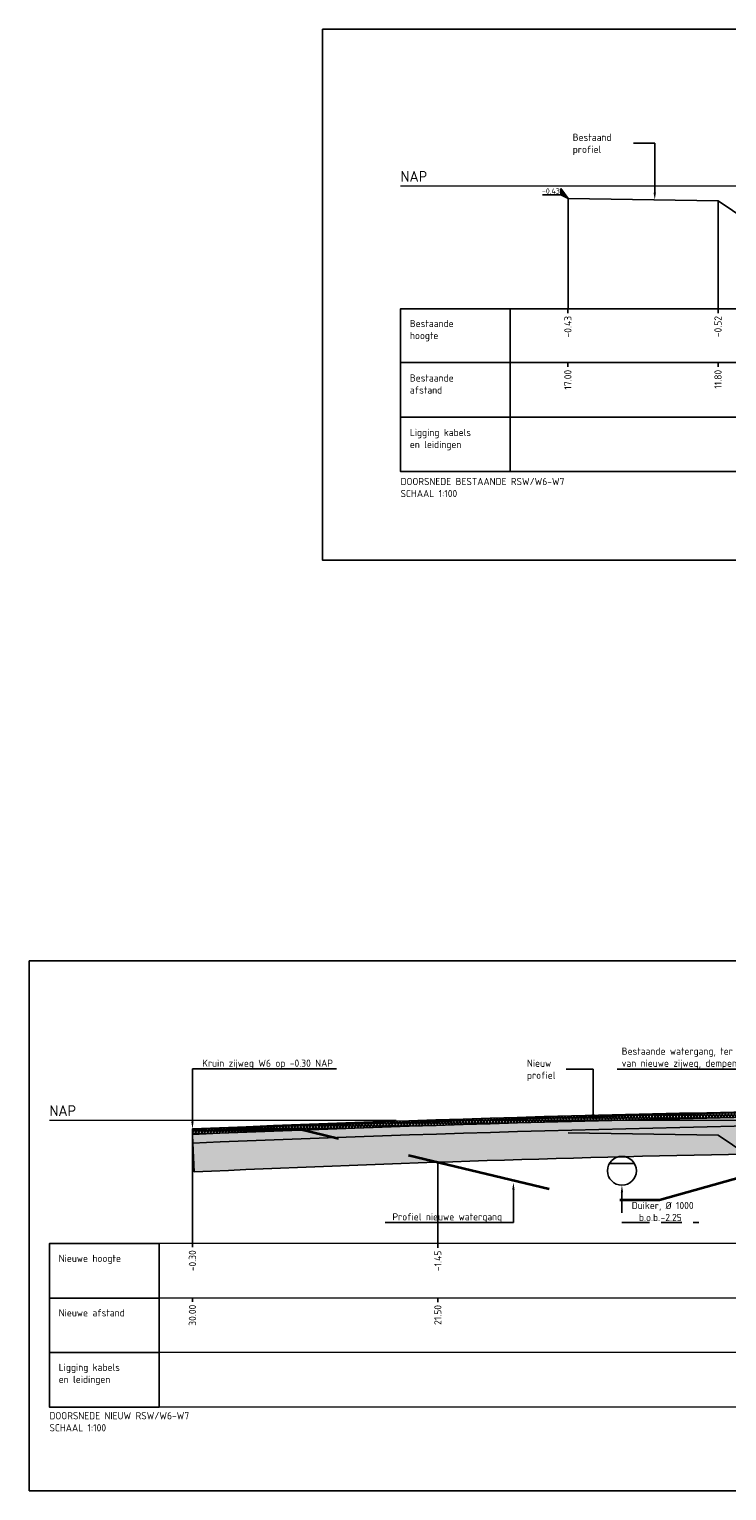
# Model space of a CAD drawing. Extents: x 102676 to 106538, y 417474 to 420545.
# Tile 55 of 112: x 104330 to 104354, y 418476 to 418527. Entities that reach past the tile are written whole.
import ezdxf
from ezdxf import colors
from ezdxf.entities.mleader import LeaderData, LeaderLine
from ezdxf.enums import TextEntityAlignment as Align
from ezdxf.math import Vec2, Vec3

# ---------------------------------------------------------------- set-up
doc = ezdxf.new("R2010")
doc.units = 0
for name, pattern in [('AL-NAP_LIJN', [15.25, 12, -1.5, 0.25, -1.5]), ('DASHED', [0.75, 0.5, -0.25]), ('DGN Style 2', [10.029034, 6.01742, -4.011614]), ('DUIKER', [1.11, 0.71, -0.4])]:
    doc.linetypes.add(name, pattern=pattern)
doc.layers.get('0').update_dxf_attribs({"lineweight": 25})
for name, color, linetype, lineweight in [('B-WE-GW-GROND_ZAND-AD', 7, 'Continuous', 25), ('B-WE-GW-GRONDWERKLIJN_KRUIN-G', 90, 'Continuous', 25), ('B-WE-WH-DUIKER-G', 150, 'DUIKER', 25), ('N-RO-WH-WATERLIJN', 150, 'Continuous', 25), ('N-WE-AM-NAP-G', 7, 'AL-NAP_LIJN', 18), ('N-WE-VH-VERHARDING_ASFALT-A', 252, 'Continuous', 25), ('N-WE-VH-VERHARDING_ASFALT-GD', 252, 'Continuous', 25), ('N-WE-VH-VERHARDING_FUNDERING-A', 252, 'Continuous', 25), ('N-WE-WH-WATERBODEM-G', 90, 'AL-MAAIVELD', 35), ('X-XX-AL-HOOGTELABEL-S @ 0.1', 7, 'Continuous', 25), ('X-XX-AL-LEGENDA-T25', 7, 'Continuous', 25), ('X-XX-AL-PROFIELBALK-G', 7, 'Continuous', 25), ('X-XX-AL-PROFIELBALK-T25', 7, 'Continuous', 25), ('X-XX-AL-T25', 7, 'Continuous', 25), ('X-XX-AL-TEKENBLAD_KADER_ROOSTERVERDELING-G', 7, 'Continuous', 25), ('X-XX-AL-VERWIJZING_DOORSNEDE-M_NIEUW', 1, 'Continuous', 25), ('X-XX-AL-VERWIJZING_DOORSNEDE-M_OUD', 7, 'Continuous', 25)]:
    doc.layers.add(name, color=color, linetype=linetype, lineweight=lineweight)
doc.layers.add('N-OI-RI-DUIKER', color=7, linetype='Continuous', lineweight=25, true_color=0x35b137)
doc.styles.add('NLCS-ISO', font='NLCS-ISO.ttf')
doc.styles.add('NLCS-ISO-ANNOTATIEF-T25', font='NLCS-ISO.ttf', dxfattribs={"height": 2.5})
doc.linetypes.add('AL-MAAIVELD', pattern='A,12,[40,NLCS.shx,S=1,R=0,X=0,Y=-0.5],12', length=24)

# ---------------------------------------------------------------- blocks, each defined once
blk = doc.blocks.new('_Dot')
at = {"color": 0, "linetype": 'ByBlock', "lineweight": -2}
blk.add_line((-0.5, 0), (-1, 0), dxfattribs=at)
at = {"color": 0, "linetype": 'ByBlock', "const_width": 0.5}
blk.add_lwpolyline([(-0.25, 0, 1), (0.25, 0, 1)], format="xyb", close=True, dxfattribs=at)
blk = doc.blocks.new('N-SAL-HOOGTELABEL_01-SO')
for p, q in [((-2.46, 1.31), (-8.84, 1.31)), ((-2.46, 1.31), (-2.46, 3.44)), ((-2.46, 3.44), (0, 0)), ((0, 0), (-2.46, 1.31))]:
    blk.add_line(p, q)
blk.add_solid([(-2.46, 3.44), (-2.46, 1.31), (0, 0)])
at = {"style": 'NLCS-ISO'}
blk.add_attdef('...', text='', height=1.8, dxfattribs=at).set_placement((-5.96, 2.61), align=Align.MIDDLE)

msp = doc.modelspace()

# ---------------------------------------------------------------- hatches: boundary and pattern name
at = {"layer": 'B-WE-GW-GROND_ZAND-AD', "transparency": 33554687}
h = msp.add_hatch(dxfattribs=at)
h.set_pattern_fill('AGW-GROND_ZAND_FUNDERINGSZAND', color=8, scale=0.1, pattern_type=2)
h.set_pattern_definition([(37.5, (0, 0), (-0.00629933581, 0.1926823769), [0, -0.152, 0, -0.17, 0, -0.1625]), (7.5, (0, 0), (0.17697767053, 0.28221460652), [0, -0.082, 0, -0.137, 0, -0.0525]), (327.5, (-0.123, 0), (0.311414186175, 0.000565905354), [0, -0.05, 0, -0.18, 0, -0.235]), (317.5, (-0.123, 0), (0.30061266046, 0.0877675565), [0, -0.025, 0, -0.118, 0, -0.135])])
edge = h.paths.add_edge_path()
edge.add_arc((104371.6349, 417640.026), 848.9183, 88.3578449, 92.4060739, ccw=False)
edge.add_line((104395.9624, 418488.5956), (104395.9337, 418487.596))
edge.add_arc((104374.4323, 417861.9932), 625.9723, 88.0315635, 89.584554)
edge.add_arc((104413.6452, 418439.6905), 59.4237, 125.697554, 127.250544)
edge.add_arc((104388.1315, 418470.7092), 19.3503, 122.7062, 124.25919)
edge.add_arc((104365.8157, 418467.9403), 21.9657, 58.66563, 60.21862)
edge.add_arc((104339.6417, 418443.043), 57.5142, 49.850555, 51.403545)
edge.add_arc((104374.311, 418394.7895), 93.2121, 89.256339, 90.809329)
edge.add_line((104372.9944, 418487.9923), (104372.0944, 418488.4763))
edge.add_line((104372.0944, 418488.4763), (104371.1945, 418488.4762))
edge.add_line((104371.1945, 418488.4762), (104369.2725, 418488.4767))
edge.add_line((104369.2725, 418488.4767), (104369.2725, 418488.8762))
edge.add_arc((104367.6408, 418380.1957), 108.6927, 89.139848, 92.719707)
edge.add_line((104362.4834, 418488.766), (104360.9077, 418488.7163))
edge.add_line((104360.9077, 418488.7163), (104357.6557, 418488.6139))
edge.add_line((104357.6557, 418488.6139), (104356.8849, 418487.8367))
edge.add_line((104356.8849, 418487.8367), (104356.5336, 418487.4845))
edge.add_line((104356.5336, 418487.4845), (104356.1114, 418487.3413))
edge.add_line((104356.1114, 418487.3413), (104355.6294, 418487.4854))
edge.add_line((104355.6294, 418487.4854), (104355.1398, 418487.8164))
edge.add_arc((104369.7111, 417743.9105), 744.0486, 91.1221398, 92.5938995)
edge.add_line((104336.0379, 418487.1967), (104335.996, 418488.1959))
at = {"layer": 'N-WE-VH-VERHARDING_ASFALT-A', "transparency": 33554687}
h = msp.add_hatch(dxfattribs=at)
h.set_pattern_fill('AVH-ASFALT_LAAG1-SOD', color=256, scale=30, pattern_type=2)
h.set_pattern_definition([(60, (0, 0), (-0.07794228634, 0.045), []), (120, (0, 0), (-0.07794228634, -0.045), [])])
edge = h.paths.add_edge_path()
edge.add_arc((104371.6349, 417640.026), 849.2183, 88.3578449, 92.406074, ccw=False)
edge.add_line((104395.971, 418488.8955), (104395.9764, 418489.0854))
edge.add_arc((104371.6349, 417640.026), 849.4083, 88.3578449, 92.406074)
edge.add_line((104335.9754, 418488.6854), (104335.9834, 418488.4956))
at = {"layer": 'N-WE-VH-VERHARDING_FUNDERING-A', "transparency": 33554687}
h = msp.add_hatch(dxfattribs=at)
h.set_pattern_fill('AVH-FUNDERING_BIMS', color=256, scale=0.25, pattern_type=2)
h.set_pattern_definition([(30, (0, 0), (0.072168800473, 0.124999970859), [0.025, -0.225]), (150, (0, 0), (-0.144337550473, 2.9141e-08), [0.025, -0.225])])
edge = h.paths.add_edge_path()
edge.add_line((104395.9624, 418488.5956), (104395.971, 418488.8955))
edge.add_arc((104371.6349, 417640.026), 849.2183, 88.3578449, 92.406074)
edge.add_line((104335.9834, 418488.4956), (104335.996, 418488.1959))
edge.add_arc((104371.6349, 417640.026), 848.9183, 88.3578449, 92.4060739, ccw=False)

# ---------------------------------------------------------------- linework, layer by layer
at = {"layer": 'B-WE-GW-GRONDWERKLIJN_KRUIN-G', "color": 8, "elevation": 0.494}
for points in [[(104348.9837, 418520.8895), (104354.1741, 418520.8083), (104355.6294, 418519.8245), (104356.1114, 418519.6804), (104356.5364, 418519.8245), (104357.6816, 418520.979), (104358.8059, 418521.2694), (104359.4969, 418521.378), (104360.1747, 418521.4845), (104360.8056, 418521.5562), (104361.4366, 418521.5945), (104362.4834, 418521.7045), (104362.4834, 418521.7045, -0.0176758), (104369.2727, 418521.8045), (104369.2727, 418521.8045), (104371.3551, 418521.3945), (104372.3814, 418521.2445), (104373.643, 418521.0345), (104374.8512, 418520.8823), (104376.7258, 418519.3439), (104377.2385, 418519.0412), (104377.6759, 418519.3306), (104379.3915, 418520.5988), (104382.9764, 418520.5093)], [(104348.9837, 418488.5504), (104354.1741, 418488.4693), (104355.6294, 418487.4854), (104356.1114, 418487.3413), (104356.5364, 418487.4854), (104357.6816, 418488.6399), (104358.8059, 418488.9304), (104359.4969, 418489.0389), (104360.1747, 418489.1454), (104360.8056, 418489.2172), (104361.4366, 418489.2554), (104362.4834, 418489.3654), (104362.4834, 418489.3654, -0.0176758), (104369.2727, 418489.4654), (104369.2727, 418489.4654), (104371.3551, 418489.0554), (104372.3814, 418488.9054), (104373.643, 418488.6954), (104374.8512, 418488.5433), (104376.7258, 418487.0049), (104377.2385, 418486.7022), (104377.6759, 418486.9915), (104379.3915, 418488.2598), (104382.9764, 418488.1702)], [(104348.9837, 418488.5504), (104354.1741, 418488.4693), (104355.6294, 418487.4854), (104356.1114, 418487.3413), (104356.5364, 418487.4854), (104357.6816, 418488.6399), (104358.8059, 418488.9304), (104359.4969, 418489.0389), (104360.1747, 418489.1454), (104360.8056, 418489.2172), (104361.4366, 418489.2554), (104362.4834, 418489.3654), (104362.4834, 418489.3654, -0.0176758), (104369.2727, 418489.4654), (104369.2727, 418489.4654), (104371.3551, 418489.0554), (104372.3814, 418488.9054), (104373.643, 418488.6954), (104374.8512, 418488.5433), (104376.7258, 418487.0049), (104377.2385, 418486.7022), (104377.6759, 418486.9915), (104379.3915, 418488.2598), (104382.9764, 418488.1702)]]:
    msp.add_lwpolyline(points, format="xyb", dxfattribs=at)
at = {"layer": 'N-OI-RI-DUIKER', "ltscale": 2}
msp.add_circle((104350.8475, 418487.2354), 0.5, dxfattribs=at)
at = {"layer": 'N-RO-WH-WATERLIJN'}
msp.add_lwpolyline([(104350.4145, 418487.4854), (104351.2805, 418487.4854)], dxfattribs=at)
at = {"layer": 'N-WE-AM-NAP-G', "color": 9, "lineweight": 13, "true_color": 0xd19cc7}
for points in [[(104343.1829, 418521.3245), (104384.9764, 418521.3245)], [(104331.0259, 418488.9854), (104396.3447, 418488.9854)]]:
    msp.add_lwpolyline(points, dxfattribs=at)
at = {"layer": 'N-WE-VH-VERHARDING_ASFALT-GD', "color": 4, "linetype": 'DGN Style 2', "const_width": 0.05, "elevation": 0.494}
msp.add_lwpolyline([(104395.9764, 418489.0854, 0.0176661), (104335.9764, 418488.6854)], format="xyb", dxfattribs=at)
at = {"layer": 'N-WE-VH-VERHARDING_ASFALT-GD', "elevation": 0.494}
for points in [[(104335.9834, 418488.4956, -0.0176656), (104395.971, 418488.8955), (104395.9764, 418489.0854, 0.0176656), (104335.9754, 418488.6854)], [(104395.9624, 418488.5956), (104395.971, 418488.8955, 0.0176656), (104335.9834, 418488.4956), (104335.996, 418488.1959, -0.0176656)]]:
    msp.add_lwpolyline(points, format="xyb", close=True, dxfattribs=at)
at = {"layer": 'N-WE-WH-WATERBODEM-G', "linetype": 'DASHED', "ltscale": 10, "flags": 128}
msp.add_lwpolyline([(104336.0692, 418488.6354), (104339.6622, 418488.6854), (104349.875, 418486.2354), (104352.1447, 418486.2354), (104356.1114, 418487.3413), (104356.5364, 418487.4854), (104356.5364, 418487.4854)], dxfattribs=at)
at = {"layer": 'X-XX-AL-PROFIELBALK-G', "color": 7, "linetype": 'Continuous', "lineweight": 25}
for p, q in [((104348.9764, 418517.0746), (104348.9764, 418516.9246)), ((104354.1741, 418517.0746, 0.494), (104354.1741, 418516.9246, 0.494)), ((104348.9764, 418515.2101), (104348.9764, 418515.0601)), ((104354.1741, 418515.2101), (104354.1741, 418515.0601)), ((104335.9764, 418484.7355, 0.5814), (104335.9764, 418484.5855, 0.5814)), ((104344.4745, 418484.7177, 0.494), (104344.4745, 418484.5677, 0.494)), ((104335.9764, 418482.8499, -1.4403), (104335.9764, 418482.6999, -1.4403)), ((104344.4745, 418482.8395, 0.494), (104344.4745, 418482.6895, 0.494))]:
    msp.add_line(p, q, dxfattribs=at)
for points in [[(104346.9837, 418517.0746), (104384.9764, 418517.0746), (104384.9764, 418515.2101), (104346.9837, 418515.2101)], [(104346.9837, 418515.2101), (104384.9764, 418515.2101), (104384.9764, 418513.3246), (104346.9837, 418513.3246)]]:
    msp.add_lwpolyline(points, close=True, dxfattribs=at)
at = {"layer": 'X-XX-AL-PROFIELBALK-G'}
for points in [[(104346.9837, 418513.3246), (104384.9764, 418513.3246), (104384.9764, 418511.439), (104346.9837, 418511.439)], [(104334.8267, 418484.7143), (104396.3447, 418484.7355), (104396.3447, 418482.8499), (104334.8267, 418482.8288)], [(104334.8267, 418482.8288), (104396.3447, 418482.8499), (104396.3447, 418480.9643), (104334.8267, 418480.9432)], [(104334.8267, 418480.9432), (104396.3447, 418480.9643), (104396.3447, 418479.0788), (104334.8267, 418479.0576)]]:
    msp.add_lwpolyline(points, close=True, dxfattribs=at)
at = {"layer": 'X-XX-AL-PROFIELBALK-G', "color": 7, "linetype": 'Continuous', "lineweight": 25}
for points in [[(104346.9837, 418515.2101, 0.9879), (104346.9837, 418517.0746, 0.9879), (104343.1829, 418517.0746, 0.9879), (104343.1829, 418515.2101, 0.9879)], [(104346.9837, 418513.3246, 0.9879), (104346.9837, 418515.2101, 0.9879), (104343.1829, 418515.2101, 0.9879), (104343.1829, 418513.3246, 0.9879)], [(104346.9837, 418511.439, 0.9879), (104346.9837, 418513.3246, 0.9879), (104343.1829, 418513.3246, 0.9879), (104343.1829, 418511.439, 0.9879)], [(104334.8267, 418482.8288), (104334.8267, 418484.7143, -0.494), (104331.0259, 418484.7143, -0.494), (104331.0259, 418482.8288)], [(104334.8267, 418480.9432), (104334.8267, 418482.8288), (104331.0259, 418482.8288), (104331.0259, 418480.9432)], [(104334.8267, 418479.0576), (104334.8267, 418480.9432), (104331.0259, 418480.9432), (104331.0259, 418479.0576)]]:
    msp.add_3dface(points, dxfattribs=at)
at = {"layer": 'X-XX-AL-TEKENBLAD_KADER_ROOSTERVERDELING-G'}
for points, elevation in [([(104340.4858, 418526.7508), (104387.6735, 418526.7508), (104387.6735, 418508.3701), (104340.4858, 418508.3701)], 0.9879), ([(104330.3262, 418494.5079), (104396.7827, 418494.5079), (104396.7827, 418476.1588), (104330.3262, 418476.1588)], 0.494)]:
    msp.add_lwpolyline(points, close=True, dxfattribs=dict(at, elevation=elevation))
at = {"layer": 'X-XX-AL-VERWIJZING_DOORSNEDE-M_NIEUW'}
msp.add_lwpolyline([(104335.9764, 418484.7355), (104335.9764, 418488.6854)], dxfattribs=at)
at = {"layer": 'X-XX-AL-VERWIJZING_DOORSNEDE-M_NIEUW', "elevation": 0.494}
msp.add_lwpolyline([(104344.4745, 418487.531), (104344.4745, 418484.7177)], dxfattribs=at)
at = {"layer": 'X-XX-AL-VERWIJZING_DOORSNEDE-M_OUD', "color": 8, "elevation": 0.494}
for points in [[(104348.9837, 418520.8895), (104348.9837, 418517.0746)], [(104354.1741, 418517.0746), (104354.1741, 418520.8083)]]:
    msp.add_lwpolyline(points, dxfattribs=at)
at = {"layer": 'X-XX-AL-VERWIJZING_DOORSNEDE-M_OUD', "elevation": 0.494}
msp.add_lwpolyline([(104355.1398, 418487.8164, 0.0064219), (104336.0379, 418487.1967), (104335.996, 418488.1959, -0.0176656), (104395.9624, 418488.5956)], format="xyb", dxfattribs=at)

# ---------------------------------------------------------------- block references
at = {"layer": 'X-XX-AL-HOOGTELABEL-S @ 0.1', "xscale": 0.1, "yscale": 0.1, "zscale": 0.1}
msp.add_blockref('N-SAL-HOOGTELABEL_01-SO', (104348.9837, 418520.8895, 0.494), dxfattribs=at).add_auto_attribs({'...': '-0.43'})

# ---------------------------------------------------------------- texts
at = {"layer": 'X-XX-AL-LEGENDA-T25', "char_height": 0.25, "attachment_point": 1, "style": 'NLCS-ISO-ANNOTATIEF-T25'}
for s, insert in [('DOORSNEDE BESTAANDE RSW/W6-W7\\PSCHAAL 1:100', (104343.1829, 418511.2209, 0.9879)), ('DOORSNEDE NIEUW RSW/W6-W7\\PSCHAAL 1:100', (104331.0259, 418478.8818))]:
    msp.add_mtext_dynamic_manual_height_columns(s, width=20.746182, gutter_width=1.25, heights=[0], dxfattribs=dict(at, insert=insert))
at = {"layer": 'X-XX-AL-PROFIELBALK-T25', "char_height": 0.25, "attachment_point": 6, "rotation": 90, "style": 'NLCS-ISO-ANNOTATIEF-T25'}
for s, insert in [('-0.43', (104348.9764, 418516.8246, 0.7618)), ('-0.52', (104354.1741, 418516.8246, 1.2557)), ('17.00', (104348.9764, 418514.9601, 0.7618)), ('11.80', (104354.1741, 418514.9601, 0.7618)), ('-0.30', (104335.9764, 418484.4855, 1.3431)), ('-1.45', (104344.4745, 418484.4677, 1.2557)), ('30.00', (104335.9764, 418482.5999, -0.6786)), ('21.50', (104344.4745, 418482.5895, 1.2557))]:
    msp.add_mtext_dynamic_manual_height_columns(s, width=0.445486, gutter_width=0.9, heights=[0], dxfattribs=dict(at, insert=insert))
at = {"layer": 'X-XX-AL-T25', "style": 'NLCS-ISO-ANNOTATIEF-T25'}
for p in [(104343.1829, 418521.4695, -0.9171), (104331.0259, 418489.1305, -0.9171)]:
    msp.add_text('NAP', height=0.375, dxfattribs=at).set_placement(p)
at = {"layer": 'X-XX-AL-T25', "char_height": 0.25, "attachment_point": 1, "style": 'NLCS-ISO-ANNOTATIEF-T25'}
for s, insert in [('Bestaande \\Phoogte', (104343.5043, 418516.6897, 0.9879)), ('Bestaande \\Pafstand', (104343.5043, 418514.8041, 0.9879)), ('Ligging kabels \\Pen leidingen', (104343.5043, 418512.9185, 0.9879)), ('Nieuwe hoogte', (104331.3473, 418484.3294, -0.494)), ('Ligging kabels \\Pen leidingen', (104331.3473, 418480.5583, -0.494))]:
    msp.add_mtext(s, dxfattribs=dict(at, insert=insert))
at = {"layer": 'X-XX-AL-T25', "insert": (104331.3473, 418482.4439, -0.494), "char_height": 0.25, "width": 2.579793, "attachment_point": 1, "style": 'NLCS-ISO-ANNOTATIEF-T25'}
msp.add_mtext('Nieuwe afstand', dxfattribs=at)

# ---------------------------------------------------------------- leaders
at = {"layer": 'B-WE-WH-DUIKER-G', "color": 0, "ltscale": 2}
ml = msp.add_multileader_mtext('Standard', dxfattribs=at)
ml.set_content('Duiker, %%C 1000\\P\\pxi-3,l4,t4;b.o.b.^I-2.25', style='NLCS-ISO-ANNOTATIEF-T25')
ml.set_leader_properties(color=256, linetype='ByLayer', lineweight=-1)
ml.build(insert=Vec2(0, 0))
ml.multileader.update_dxf_attribs({"text_left_attachment_type": 5, "text_right_attachment_type": 5, "dogleg_length": 2.5, "arrow_head_size": 0.25, "scale": 0.1})
ctx = ml.context
ctx.base_point, ctx.scale, ctx.char_height, ctx.arrow_head_size, ctx.landing_gap_size, ctx.plane_origin = Vec3(104351.0975, 418485.4424), 0.1, 0.25, 0.25, 0.09, Vec3(212.077, -24.9992)
ctx.left_attachment, ctx.right_attachment = 5, 5
notes = []
notes.append((ctx, [(0, (1, 1, 0), (104350.8475, 418485.4424), (1, 0), 0.25, [(0, [(104350.8475, 418486.7354)], 0, [])])]))
ctx.mtext.insert, ctx.mtext.flow_direction = Vec3(104351.1875, 418486.1591), 5
at = {"layer": 'X-XX-AL-VERWIJZING_DOORSNEDE-M_OUD'}
ml = msp.add_multileader_mtext('Standard', dxfattribs=at)
ml.set_content('Bestaand profiel', color=256, style='NLCS-ISO-ANNOTATIEF-T25')
ml.set_leader_properties(color=256, linetype='ByLayer', lineweight=-1)
ml.build(insert=Vec2(0, 0))
ml.multileader.update_dxf_attribs({"text_left_attachment_type": 5, "text_right_attachment_type": 5, "dogleg_length": 2.5, "arrow_head_size": 0.25, "scale": 0.1})
ctx = ml.context
ctx.base_point, ctx.scale, ctx.char_height, ctx.arrow_head_size, ctx.landing_gap_size, ctx.plane_origin = Vec3(104349.0534, 418522.8099, 0.494), 0.1, 0.25, 0.25, 0.09, Vec3(208493.0673, 8.8845, 0.494)
ctx.left_attachment, ctx.right_attachment = 5, 5
notes.append((ctx, [(0, (1, 1, 0), (104351.9834, 418522.8099, 0.494), (-1, 0), 0.25, [(0, [(104351.9834, 418520.8426, 0.494)], 0, [])])]))
ctx.mtext.insert, ctx.mtext.width, ctx.mtext.flow_direction = Vec3(104349.1434, 418523.1349, 0.494), 3.942684, 5
ml = msp.add_multileader_mtext('Standard', dxfattribs=at)
ml.set_content('Kruin zijweg W6 op -0.30 NAP', color=256, style='NLCS-ISO-ANNOTATIEF-T25')
ml.set_leader_properties(color=256, linetype='ByLayer', lineweight=-1)
ml.build(insert=Vec2(0, 0))
ml.multileader.update_dxf_attribs({"text_left_attachment_type": 5, "text_right_attachment_type": 5, "dogleg_length": 2.5, "arrow_head_size": 0.25, "scale": 0.1})
ctx = ml.context
ctx.base_point, ctx.scale, ctx.char_height, ctx.arrow_head_size, ctx.landing_gap_size, ctx.plane_origin = Vec3(104336.2275, 418490.7586), 0.1, 0.25, 0.25, 0.09, Vec3(197.2071, 837000.4201)
ctx.left_attachment, ctx.right_attachment = 5, 5
notes.append((ctx, [(0, (1, 1, 0), (104335.9775, 418490.7586), (1, 0), 0.25, [(0, [(104335.9775, 418488.6855)], 0, [])])]))
ctx.mtext.insert, ctx.mtext.flow_direction = Vec3(104336.3175, 418491.0836), 5
ml = msp.add_multileader_mtext('Standard', dxfattribs=at)
ml.set_content('Nieuw profiel', color=256, style='NLCS-ISO-ANNOTATIEF-T25')
ml.set_leader_properties(color=256, linetype='ByLayer', lineweight=-1)
ml.set_arrow_properties(name='DOT')
ml.build(insert=Vec2(0, 0))
ml.multileader.update_dxf_attribs({"text_left_attachment_type": 5, "text_right_attachment_type": 5, "dogleg_length": 2.5, "arrow_head_size": 0.15, "scale": 0.1})
ctx = ml.context
ctx.base_point, ctx.scale, ctx.char_height, ctx.arrow_head_size, ctx.landing_gap_size, ctx.plane_origin = Vec3(104347.4688, 418490.7585, -0.7646), 0.1, 0.25, 0.15, 0.09, Vec3(208490.884, -23.3507, -0.7646)
ctx.left_attachment, ctx.right_attachment = 5, 5
notes.append((ctx, [(0, (1, 1, 0), (104349.8488, 418490.7585, -0.7646), (-1, 0), 0.25, [(0, [(104349.8488, 418489.1271, -0.7646)], 0, [])])]))
ctx.mtext.insert, ctx.mtext.width, ctx.mtext.flow_direction = Vec3(104347.5588, 418491.0835, -0.7646), 5.914026, 5
ml = msp.add_multileader_mtext('Standard', dxfattribs=at)
ml.set_content('Bestaande watergang, ter plaatse\\Pvan nieuwe zijweg, dempen.', color=256, style='NLCS-ISO-ANNOTATIEF-T25')
ml.set_leader_properties(color=256, linetype='ByLayer', lineweight=-1)
ml.set_arrow_properties(name='DOT')
ml.build(insert=Vec2(0, 0))
ml.multileader.update_dxf_attribs({"text_left_attachment_type": 5, "text_right_attachment_type": 5, "dogleg_length": 2.5, "arrow_head_size": 0.25, "scale": 0.1})
ctx = ml.context
ctx.base_point, ctx.scale, ctx.char_height, ctx.arrow_head_size, ctx.landing_gap_size, ctx.plane_origin = Vec3(104350.7493, 418490.7585, -0.494), 0.1, 0.25, 0.25, 0.09, Vec3(208495.6112, 836998.8563, -0.494)
ctx.left_attachment, ctx.right_attachment = 5, 5
notes.append((ctx, [(0, (1, 1, 0), (104356.4168, 418490.7585, -0.494), (-1, 0), 0.25, [(0, [(104356.4168, 418487.6452, -0.494)], 0, [])])]))
ctx.mtext.insert, ctx.mtext.flow_direction = Vec3(104350.8393, 418491.5002, -0.494), 5
ml = msp.add_multileader_mtext('Standard', dxfattribs=at)
ml.set_content('Profiel nieuwe watergang', color=256, style='NLCS-ISO-ANNOTATIEF-T25')
ml.set_leader_properties(color=256, linetype='ByLayer', lineweight=-1)
ml.build(insert=Vec2(0, 0))
ml.multileader.update_dxf_attribs({"text_left_attachment_type": 5, "text_right_attachment_type": 5, "dogleg_length": 2.5, "arrow_head_size": 0.25, "scale": 0.1})
ctx = ml.context
ctx.base_point, ctx.scale, ctx.char_height, ctx.arrow_head_size, ctx.landing_gap_size, ctx.plane_origin = Vec3(104342.811, 418485.4424, -0.494), 0.1, 0.25, 0.25, 0.09, Vec3(208485.8614, -24.9035, -0.494)
ctx.left_attachment, ctx.right_attachment = 5, 5
notes.append((ctx, [(0, (1, 1, 0), (104347.091, 418485.4424, -0.494), (-1, 0), 0.25, [(0, [(104347.091, 418486.8312, -0.494)], 0, [])])]))
ctx.mtext.insert, ctx.mtext.flow_direction = Vec3(104342.901, 418485.7674, -0.494), 5
for ctx, leaders in notes:
    for number, flags, end, landing, length, lines in leaders:
        leader = LeaderData()
        leader.index, (leader.has_last_leader_line, leader.has_dogleg_vector, leader.attachment_direction) = number, flags
        leader.last_leader_point, leader.dogleg_vector, leader.dogleg_length = Vec3(end), Vec3(landing), length
        for number, points, colour, breaks in lines:
            line = LeaderLine()
            line.index, line.vertices, line.color, line.breaks = number, Vec3.list(points), colors.encode_raw_color(colour), breaks
            leader.lines.append(line)
        ctx.leaders.append(leader)

doc.saveas('drawing.dxf')
